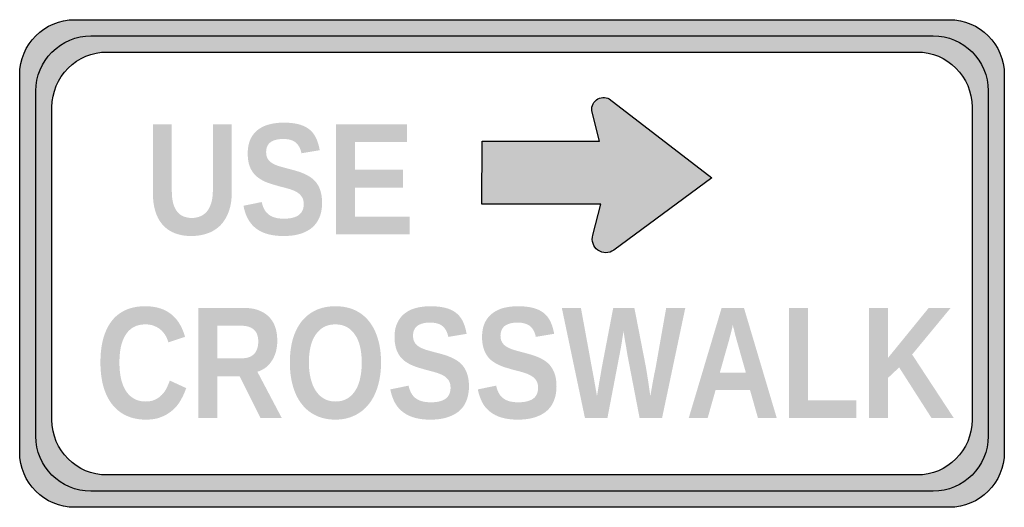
# Model space of a CAD drawing. Header units: inches. Extents: x -0.5 to 0.5, y -0.25 to 0.25.
import ezdxf

# ---------------------------------------------------------------- set-up
doc = ezdxf.new("R2010")
doc.units = ezdxf.units.IN
doc.header["$MEASUREMENT"] = 0

msp = doc.modelspace()

# ---------------------------------------------------------------- hatches: boundary and pattern name
h = msp.add_hatch(color=7)
edge = h.paths.add_edge_path()
edge.add_spline(control_points=[(-0.5, 0.1916), (-0.5, 0.2225), (-0.475, 0.2475), (-0.4441, 0.2475)], knot_values=[0, 0, 0, 0, 1, 1, 1, 1], degree=3, periodic=0)
edge.add_line((-0.4441, 0.2475), (0.4441, 0.2475))
edge.add_spline(control_points=[(0.4441, 0.2475), (0.475, 0.2475), (0.5, 0.2225), (0.5, 0.1916)], knot_values=[0, 0, 0, 0, 1, 1, 1, 1], degree=3, periodic=0)
edge.add_line((0.5, 0.1916), (0.5, -0.1916))
edge.add_spline(control_points=[(0.5, -0.1916), (0.5, -0.2225), (0.475, -0.2475), (0.4441, -0.2475)], knot_values=[0, 0, 0, 0, 1, 1, 1, 1], degree=3, periodic=0)
edge.add_line((0.4441, -0.2475), (-0.4441, -0.2475))
edge.add_spline(control_points=[(-0.4441, -0.2475), (-0.475, -0.2475), (-0.5, -0.2225), (-0.5, -0.1916)], knot_values=[0, 0, 0, 0, 1, 1, 1, 1], degree=3, periodic=0)
edge.add_line((-0.5, -0.1916), (-0.5, 0.1916))
edge = h.paths.add_edge_path(flags=0)
edge.add_spline(control_points=[(-0.4672, 0.1588), (-0.4672, 0.1737), (-0.4614, 0.1879), (-0.4509, 0.1984), (-0.4404, 0.2088), (-0.4262, 0.2147), (-0.4113, 0.2147)], knot_values=[0, 0, 0, 0, 1, 1, 1, 2, 2, 2, 2], degree=3, periodic=0)
edge.add_line((-0.4113, 0.2147), (0.4113, 0.2147))
edge.add_spline(control_points=[(0.4113, 0.2147), (0.4422, 0.2147), (0.4672, 0.1897), (0.4672, 0.1588)], knot_values=[0, 0, 0, 0, 1, 1, 1, 1], degree=3, periodic=0)
edge.add_line((0.4672, 0.1588), (0.4672, -0.1588))
edge.add_spline(control_points=[(0.4672, -0.1588), (0.4672, -0.1897), (0.4422, -0.2147), (0.4113, -0.2147)], knot_values=[0, 0, 0, 0, 1, 1, 1, 1], degree=3, periodic=0)
edge.add_line((0.4113, -0.2147), (-0.4113, -0.2147))
edge.add_spline(control_points=[(-0.4113, -0.2147), (-0.4422, -0.2147), (-0.4672, -0.1897), (-0.4672, -0.1588)], knot_values=[0, 0, 0, 0, 1, 1, 1, 1], degree=3, periodic=0)
edge.add_line((-0.4672, -0.1588), (-0.4672, 0.1588))
h = msp.add_hatch(color=7)
edge = h.paths.add_edge_path()
edge.add_spline(control_points=[(-0.4277, 0.2311), (-0.4425, 0.2311), (-0.4568, 0.2252), (-0.4672, 0.2147), (-0.4777, 0.2043), (-0.4836, 0.19), (-0.4836, 0.1752)], knot_values=[0, 0, 0, 0, 1, 1, 1, 2, 2, 2, 2], degree=3, periodic=0)
edge.add_line((-0.4836, 0.1752), (-0.4836, -0.1752))
edge.add_spline(control_points=[(-0.4836, -0.1752), (-0.4836, -0.2061), (-0.4586, -0.2311), (-0.4277, -0.2311)], knot_values=[0, 0, 0, 0, 1, 1, 1, 1], degree=3, periodic=0)
edge.add_line((-0.4277, -0.2311), (0.4277, -0.2311))
edge.add_spline(control_points=[(0.4277, -0.2311), (0.4586, -0.2311), (0.4836, -0.2061), (0.4836, -0.1752)], knot_values=[0, 0, 0, 0, 1, 1, 1, 1], degree=3, periodic=0)
edge.add_line((0.4836, -0.1752), (0.4836, 0.1752))
edge.add_spline(control_points=[(0.4836, 0.1752), (0.4836, 0.2061), (0.4586, 0.2311), (0.4277, 0.2311)], knot_values=[0, 0, 0, 0, 1, 1, 1, 1], degree=3, periodic=0)
edge.add_line((0.4277, 0.2311), (-0.4277, 0.2311))
edge = h.paths.add_edge_path(flags=0)
edge.add_spline(control_points=[(0.4113, 0.2147), (0.4422, 0.2147), (0.4672, 0.1897), (0.4672, 0.1588)], knot_values=[0, 0, 0, 0, 1, 1, 1, 1], degree=3, periodic=0)
edge.add_line((0.4672, 0.1588), (0.4672, -0.1588))
edge.add_spline(control_points=[(0.4672, -0.1588), (0.4672, -0.1897), (0.4422, -0.2147), (0.4113, -0.2147)], knot_values=[0, 0, 0, 0, 1, 1, 1, 1], degree=3, periodic=0)
edge.add_line((0.4113, -0.2147), (-0.4113, -0.2147))
edge.add_spline(control_points=[(-0.4113, -0.2147), (-0.4422, -0.2147), (-0.4672, -0.1897), (-0.4672, -0.1588)], knot_values=[0, 0, 0, 0, 1, 1, 1, 1], degree=3, periodic=0)
edge.add_line((-0.4672, -0.1588), (-0.4672, 0.1588))
edge.add_spline(control_points=[(-0.4672, 0.1588), (-0.4672, 0.1737), (-0.4614, 0.1879), (-0.4509, 0.1984), (-0.4404, 0.2088), (-0.4262, 0.2147), (-0.4113, 0.2147)], knot_values=[0, 0, 0, 0, 1, 1, 1, 2, 2, 2, 2], degree=3, periodic=0)
edge.add_line((-0.4113, 0.2147), (0.4113, 0.2147))
h = msp.add_hatch(color=7)
edge = h.paths.add_edge_path()
edge.add_spline(control_points=[(0.0988, 0.167), (0.0946, 0.1694), (0.0895, 0.169), (0.0857, 0.1661), (0.0819, 0.1632), (0.0801, 0.1583), (0.0813, 0.1536)], knot_values=[0, 0, 0, 0, 1, 1, 1, 2, 2, 2, 2], degree=3, periodic=0)
edge.add_line((0.0813, 0.1536), (0.0887, 0.1242))
edge.add_line((0.0887, 0.1242), (-0.0303, 0.1242))
edge.add_line((-0.0303, 0.1242), (-0.0307, 0.0601))
edge.add_line((-0.0307, 0.0601), (0.0901, 0.0601))
edge.add_line((0.0901, 0.0601), (0.0822, 0.0288))
edge.add_spline(control_points=[(0.0822, 0.0288), (0.0804, 0.0231), (0.0825, 0.0169), (0.0873, 0.0135), (0.0921, 0.01), (0.0986, 0.0101), (0.1034, 0.0136)], knot_values=[0, 0, 0, 0, 1, 1, 1, 2, 2, 2, 2], degree=3, periodic=0)
edge.add_line((0.1034, 0.0136), (0.203, 0.0868))
edge.add_line((0.203, 0.0868), (0.0988, 0.167))
h = msp.add_hatch(color=7)
edge = h.paths.add_edge_path()
edge.add_spline(control_points=[(-0.3257, 0.0279), (-0.3315, 0.0279), (-0.3367, 0.0287), (-0.3415, 0.0304), (-0.3462, 0.0321), (-0.3503, 0.0347), (-0.3538, 0.0382), (-0.3572, 0.0417), (-0.3599, 0.0462), (-0.3618, 0.0517), (-0.3637, 0.0572), (-0.3647, 0.0638), (-0.3647, 0.0714)], knot_values=[0, 0, 0, 0, 1, 1, 1, 2, 2, 2, 3, 3, 3, 4, 4, 4, 4], degree=3, periodic=0)
edge.add_line((-0.3647, 0.0714), (-0.3647, 0.1413))
edge.add_line((-0.3647, 0.1413), (-0.3455, 0.1413))
edge.add_line((-0.3455, 0.1413), (-0.3455, 0.0732))
edge.add_spline(control_points=[(-0.3455, 0.0732), (-0.3455, 0.0685), (-0.345, 0.0645), (-0.3441, 0.061), (-0.3431, 0.0576), (-0.3418, 0.0548), (-0.34, 0.0526), (-0.3382, 0.0504), (-0.3361, 0.0488), (-0.3336, 0.0478), (-0.331, 0.0468), (-0.3283, 0.0462), (-0.3252, 0.0462), (-0.3221, 0.0462), (-0.3192, 0.0468), (-0.3166, 0.0479), (-0.314, 0.049), (-0.3117, 0.0506), (-0.3098, 0.0529), (-0.3079, 0.0552), (-0.3065, 0.0581), (-0.3054, 0.0616), (-0.3044, 0.0651), (-0.3038, 0.0692), (-0.3038, 0.074)], knot_values=[0, 0, 0, 0, 1, 1, 1, 2, 2, 2, 3, 3, 3, 4, 4, 4, 5, 5, 5, 6, 6, 6, 7, 7, 7, 8, 8, 8, 8], degree=3, periodic=0)
edge.add_line((-0.3038, 0.074), (-0.3038, 0.1413))
edge.add_line((-0.3038, 0.1413), (-0.2846, 0.1413))
edge.add_line((-0.2846, 0.1413), (-0.2846, 0.0726))
edge.add_spline(control_points=[(-0.2846, 0.0726), (-0.2846, 0.0649), (-0.2856, 0.0583), (-0.2877, 0.0527), (-0.2897, 0.0471), (-0.2926, 0.0424), (-0.2962, 0.0387), (-0.2999, 0.0351), (-0.3042, 0.0323), (-0.3092, 0.0306), (-0.3143, 0.0288), (-0.3198, 0.0279), (-0.3257, 0.0279)], knot_values=[0, 0, 0, 0, 1, 1, 1, 2, 2, 2, 3, 3, 3, 4, 4, 4, 4], degree=3, periodic=0)
h = msp.add_hatch(color=7)
edge = h.paths.add_edge_path()
edge.add_spline(control_points=[(-0.1929, 0.0617), (-0.1929, 0.0566), (-0.1936, 0.052), (-0.1951, 0.0479), (-0.1967, 0.0437), (-0.199, 0.0402), (-0.2022, 0.0372), (-0.2054, 0.0342), (-0.2095, 0.032), (-0.2144, 0.0303), (-0.2194, 0.0287), (-0.2253, 0.0279), (-0.2322, 0.0279), (-0.2383, 0.0279), (-0.2436, 0.0286), (-0.2482, 0.0299), (-0.2529, 0.0312), (-0.2569, 0.0332), (-0.2602, 0.0358), (-0.2635, 0.0384), (-0.2662, 0.0416), (-0.2682, 0.0454), (-0.2703, 0.0493), (-0.2718, 0.0537), (-0.2727, 0.0586)], knot_values=[0, 0, 0, 0, 1, 1, 1, 2, 2, 2, 3, 3, 3, 4, 4, 4, 5, 5, 5, 6, 6, 6, 7, 7, 7, 8, 8, 8, 8], degree=3, periodic=0)
edge.add_line((-0.2727, 0.0586), (-0.2542, 0.0624))
edge.add_spline(control_points=[(-0.2542, 0.0624), (-0.2536, 0.0599), (-0.2529, 0.0576), (-0.2519, 0.0555), (-0.2508, 0.0535), (-0.2495, 0.0517), (-0.2477, 0.0502), (-0.246, 0.0487), (-0.2438, 0.0475), (-0.2412, 0.0467), (-0.2386, 0.0459), (-0.2354, 0.0455), (-0.2316, 0.0455), (-0.2251, 0.0455), (-0.2201, 0.0467), (-0.2167, 0.0491), (-0.2133, 0.0515), (-0.2115, 0.0552), (-0.2115, 0.0604), (-0.2115, 0.0634), (-0.2122, 0.066), (-0.2136, 0.0679), (-0.215, 0.0699), (-0.2168, 0.0715), (-0.2191, 0.0728), (-0.2214, 0.074), (-0.2241, 0.0751), (-0.2271, 0.0759), (-0.23, 0.0768), (-0.2332, 0.0776), (-0.2365, 0.0784)], knot_values=[0, 0, 0, 0, 1, 1, 1, 2, 2, 2, 3, 3, 3, 4, 4, 4, 5, 5, 5, 6, 6, 6, 7, 7, 7, 8, 8, 8, 9, 9, 9, 10, 10, 10, 10], degree=3, periodic=0)
edge.add_spline(control_points=[(-0.2365, 0.0784), (-0.2365, 0.0784), (-0.2391, 0.0792), (-0.2443, 0.0807), (-0.2469, 0.0815), (-0.2494, 0.0824), (-0.2517, 0.0835), (-0.2541, 0.0847), (-0.2563, 0.086), (-0.2583, 0.0875), (-0.2604, 0.0891), (-0.2621, 0.0909), (-0.2636, 0.0932), (-0.2651, 0.0954), (-0.2663, 0.0981), (-0.2672, 0.1011), (-0.268, 0.1041), (-0.2684, 0.1076), (-0.2684, 0.1117), (-0.2684, 0.1173), (-0.2675, 0.122), (-0.2657, 0.126), (-0.2639, 0.13), (-0.2613, 0.1332), (-0.2581, 0.1357), (-0.2548, 0.1382), (-0.251, 0.1401), (-0.2465, 0.1412), (-0.2421, 0.1424), (-0.2372, 0.143), (-0.2319, 0.143), (-0.226, 0.143), (-0.2208, 0.1424), (-0.2165, 0.1413), (-0.2123, 0.1401), (-0.2087, 0.1384), (-0.2058, 0.1361), (-0.2029, 0.1338), (-0.2006, 0.1308), (-0.199, 0.1273), (-0.1973, 0.1238), (-0.1961, 0.1197), (-0.1953, 0.115)], knot_values=[0, 0, 0, 0, 1, 1, 1, 2, 2, 2, 3, 3, 3, 4, 4, 4, 5, 5, 5, 6, 6, 6, 7, 7, 7, 8, 8, 8, 9, 9, 9, 10, 10, 10, 11, 11, 11, 12, 12, 12, 13, 13, 13, 14, 14, 14, 14], degree=3, periodic=0)
edge.add_line((-0.1953, 0.115), (-0.2138, 0.1119))
edge.add_spline(control_points=[(-0.2138, 0.1119), (-0.2148, 0.1167), (-0.2167, 0.1203), (-0.2197, 0.1228), (-0.2226, 0.1252), (-0.2268, 0.1264), (-0.2323, 0.1264), (-0.2356, 0.1264), (-0.2385, 0.126), (-0.2407, 0.1253), (-0.243, 0.1246), (-0.2447, 0.1237), (-0.2461, 0.1224), (-0.2474, 0.1212), (-0.2483, 0.1198), (-0.2489, 0.1182), (-0.2494, 0.1166), (-0.2497, 0.1149), (-0.2497, 0.1131), (-0.2497, 0.1103), (-0.2492, 0.1081), (-0.2481, 0.1063), (-0.247, 0.1045), (-0.2455, 0.103), (-0.2435, 0.1018), (-0.2416, 0.1007), (-0.2392, 0.0996), (-0.2365, 0.0988), (-0.2338, 0.098), (-0.2308, 0.0972), (-0.2276, 0.0963), (-0.2247, 0.0956), (-0.2219, 0.0948), (-0.2191, 0.094), (-0.2163, 0.0932), (-0.2136, 0.0922), (-0.211, 0.0911), (-0.2085, 0.09), (-0.2061, 0.0886), (-0.2038, 0.087), (-0.2016, 0.0855), (-0.1997, 0.0835), (-0.1981, 0.0812), (-0.1965, 0.0789), (-0.1952, 0.0762), (-0.1943, 0.073), (-0.1934, 0.0698), (-0.1929, 0.0661), (-0.1929, 0.0617)], knot_values=[0, 0, 0, 0, 1, 1, 1, 2, 2, 2, 3, 3, 3, 4, 4, 4, 5, 5, 5, 6, 6, 6, 7, 7, 7, 8, 8, 8, 9, 9, 9, 10, 10, 10, 11, 11, 11, 12, 12, 12, 13, 13, 13, 14, 14, 14, 15, 15, 15, 16, 16, 16, 16], degree=3, periodic=0)
for points in [[(-0.1788, 0.0295), (-0.1788, 0.1413), (-0.1066, 0.1413), (-0.1066, 0.1232), (-0.1596, 0.1232), (-0.1596, 0.0951), (-0.1106, 0.0951), (-0.1106, 0.077), (-0.1596, 0.077), (-0.1596, 0.0476), (-0.104, 0.0476), (-0.104, 0.0295), (-0.1788, 0.0295)], [(0.2813, -0.1569), (0.2813, -0.0451), (0.3005, -0.0451), (0.3005, -0.1388), (0.3497, -0.1388), (0.3497, -0.1569), (0.2813, -0.1569)], [(0.4261, -0.1569), (0.3932, -0.1055), (0.3819, -0.1161), (0.3819, -0.1569), (0.3627, -0.1569), (0.3627, -0.0451), (0.3819, -0.0451), (0.3819, -0.0958), (0.4232, -0.0451), (0.4455, -0.0451), (0.4064, -0.0924), (0.4487, -0.1569), (0.4261, -0.1569)]]:
    msp.add_hatch(color=7).paths.add_polyline_path(points)
h = msp.add_hatch(color=7)
edge = h.paths.add_edge_path()
edge.add_spline(control_points=[(-0.3718, -0.1401), (-0.3682, -0.1401), (-0.3651, -0.1394), (-0.3624, -0.1382), (-0.3598, -0.1369), (-0.3575, -0.1353), (-0.3556, -0.1333), (-0.3536, -0.1313), (-0.352, -0.129), (-0.3508, -0.1265), (-0.3495, -0.1239), (-0.3484, -0.1214), (-0.3476, -0.1188)], knot_values=[0, 0, 0, 0, 1, 1, 1, 2, 2, 2, 3, 3, 3, 4, 4, 4, 4], degree=3, periodic=0)
edge.add_line((-0.3476, -0.1188), (-0.3309, -0.1265))
edge.add_spline(control_points=[(-0.3309, -0.1265), (-0.3323, -0.1305), (-0.334, -0.1344), (-0.3362, -0.1383), (-0.3383, -0.1422), (-0.341, -0.1456), (-0.3443, -0.1485), (-0.3476, -0.1515), (-0.3514, -0.1539), (-0.3559, -0.1557), (-0.3604, -0.1576), (-0.3657, -0.1585), (-0.3718, -0.1585), (-0.3797, -0.1585), (-0.3866, -0.157), (-0.3924, -0.1541), (-0.3982, -0.1513), (-0.403, -0.1472), (-0.4068, -0.1421), (-0.4106, -0.1369), (-0.4134, -0.1308), (-0.4153, -0.1237), (-0.4171, -0.1166), (-0.418, -0.1089), (-0.418, -0.1005), (-0.418, -0.0917), (-0.4171, -0.0838), (-0.4153, -0.0768), (-0.4134, -0.0698), (-0.4106, -0.0638), (-0.4069, -0.0588), (-0.4032, -0.0539), (-0.3985, -0.0501), (-0.3928, -0.0474), (-0.387, -0.0447), (-0.3803, -0.0434), (-0.3726, -0.0434), (-0.3666, -0.0434), (-0.3614, -0.0442), (-0.3569, -0.0457), (-0.3524, -0.0472), (-0.3485, -0.0494), (-0.3453, -0.0522), (-0.342, -0.0549), (-0.3393, -0.0582), (-0.3372, -0.062), (-0.335, -0.0658), (-0.3333, -0.07), (-0.3321, -0.0745)], knot_values=[0, 0, 0, 0, 1, 1, 1, 2, 2, 2, 3, 3, 3, 4, 4, 4, 5, 5, 5, 6, 6, 6, 7, 7, 7, 8, 8, 8, 9, 9, 9, 10, 10, 10, 11, 11, 11, 12, 12, 12, 13, 13, 13, 14, 14, 14, 15, 15, 15, 16, 16, 16, 16], degree=3, periodic=0)
edge.add_line((-0.3321, -0.0745), (-0.349, -0.0801))
edge.add_spline(control_points=[(-0.349, -0.0801), (-0.3496, -0.0778), (-0.3505, -0.0755), (-0.3518, -0.0733), (-0.3531, -0.0711), (-0.3547, -0.0691), (-0.3566, -0.0674), (-0.3585, -0.0657), (-0.3608, -0.0644), (-0.3634, -0.0634), (-0.366, -0.0623), (-0.3689, -0.0618), (-0.3722, -0.0618), (-0.3769, -0.0618), (-0.3808, -0.0627), (-0.3842, -0.0645), (-0.3875, -0.0664), (-0.3903, -0.069), (-0.3924, -0.0724), (-0.3945, -0.0757), (-0.3961, -0.0798), (-0.3972, -0.0845), (-0.3982, -0.0893), (-0.3987, -0.0946), (-0.3987, -0.1005), (-0.3987, -0.1063), (-0.3982, -0.1116), (-0.3972, -0.1164), (-0.3961, -0.1213), (-0.3945, -0.1255), (-0.3924, -0.1289), (-0.3902, -0.1324), (-0.3874, -0.1352), (-0.384, -0.1371), (-0.3806, -0.1391), (-0.3766, -0.1401), (-0.3718, -0.1401)], knot_values=[0, 0, 0, 0, 1, 1, 1, 2, 2, 2, 3, 3, 3, 4, 4, 4, 5, 5, 5, 6, 6, 6, 7, 7, 7, 8, 8, 8, 9, 9, 9, 10, 10, 10, 11, 11, 11, 12, 12, 12, 12], degree=3, periodic=0)
h = msp.add_hatch(color=7)
edge = h.paths.add_edge_path()
edge.add_line((-0.2554, -0.1569), (-0.2766, -0.1144))
edge.add_line((-0.2766, -0.1144), (-0.2992, -0.1144))
edge.add_line((-0.2992, -0.1144), (-0.2992, -0.1569))
edge.add_line((-0.2992, -0.1569), (-0.3184, -0.1569))
edge.add_line((-0.3184, -0.1569), (-0.3184, -0.0451))
edge.add_line((-0.3184, -0.0451), (-0.2726, -0.0451))
edge.add_spline(control_points=[(-0.2726, -0.0451), (-0.2669, -0.0451), (-0.2619, -0.0458), (-0.2576, -0.0474), (-0.2533, -0.049), (-0.2497, -0.0512), (-0.2469, -0.0541), (-0.244, -0.057), (-0.2419, -0.0604), (-0.2405, -0.0645), (-0.2391, -0.0686), (-0.2384, -0.0733), (-0.2384, -0.0784), (-0.2384, -0.0826), (-0.2389, -0.0864), (-0.2399, -0.0899), (-0.2409, -0.0933), (-0.2423, -0.0964), (-0.2441, -0.0991), (-0.2459, -0.1018), (-0.248, -0.1041), (-0.2505, -0.1059), (-0.253, -0.1077), (-0.2557, -0.1091), (-0.2586, -0.1099)], knot_values=[0, 0, 0, 0, 1, 1, 1, 2, 2, 2, 3, 3, 3, 4, 4, 4, 5, 5, 5, 6, 6, 6, 7, 7, 7, 8, 8, 8, 8], degree=3, periodic=0)
edge.add_line((-0.2586, -0.1099), (-0.2338, -0.1569))
edge.add_line((-0.2338, -0.1569), (-0.2554, -0.1569))
edge = h.paths.add_edge_path(flags=0)
edge.add_spline(control_points=[(-0.2577, -0.0793), (-0.2577, -0.0739), (-0.2591, -0.0698), (-0.2621, -0.0672), (-0.265, -0.0646), (-0.2692, -0.0632), (-0.2746, -0.0632)], knot_values=[0, 0, 0, 0, 1, 1, 1, 2, 2, 2, 2], degree=3, periodic=0)
edge.add_line((-0.2746, -0.0632), (-0.2992, -0.0632))
edge.add_line((-0.2992, -0.0632), (-0.2992, -0.0962))
edge.add_line((-0.2992, -0.0962), (-0.2741, -0.0962))
edge.add_spline(control_points=[(-0.2741, -0.0962), (-0.2712, -0.0962), (-0.2688, -0.0958), (-0.2667, -0.095), (-0.2647, -0.0942), (-0.263, -0.093), (-0.2616, -0.0915), (-0.2603, -0.09), (-0.2593, -0.0882), (-0.2587, -0.0862), (-0.258, -0.0841), (-0.2577, -0.0818), (-0.2577, -0.0793)], knot_values=[0, 0, 0, 0, 1, 1, 1, 2, 2, 2, 3, 3, 3, 4, 4, 4, 4], degree=3, periodic=0)
h = msp.add_hatch(color=7)
edge = h.paths.add_edge_path()
edge.add_spline(control_points=[(-0.133, -0.1005), (-0.133, -0.1092), (-0.1341, -0.1171), (-0.1362, -0.1243), (-0.1383, -0.1314), (-0.1413, -0.1375), (-0.1453, -0.1426), (-0.1493, -0.1477), (-0.1542, -0.1516), (-0.1599, -0.1543), (-0.1657, -0.1571), (-0.1722, -0.1585), (-0.1794, -0.1585), (-0.1871, -0.1585), (-0.1938, -0.157), (-0.1996, -0.1541), (-0.2054, -0.1513), (-0.2102, -0.1472), (-0.214, -0.1421), (-0.2179, -0.1369), (-0.2208, -0.1308), (-0.2227, -0.1237), (-0.2247, -0.1166), (-0.2256, -0.1089), (-0.2256, -0.1005), (-0.2256, -0.0917), (-0.2246, -0.0838), (-0.2226, -0.0768), (-0.2206, -0.0698), (-0.2176, -0.0638), (-0.2137, -0.0588), (-0.2097, -0.0539), (-0.2049, -0.0501), (-0.1992, -0.0474), (-0.1934, -0.0447), (-0.1868, -0.0434), (-0.1793, -0.0434), (-0.1719, -0.0434), (-0.1653, -0.0447), (-0.1595, -0.0474), (-0.1537, -0.0501), (-0.1489, -0.054), (-0.145, -0.0589), (-0.1411, -0.0639), (-0.1381, -0.0699), (-0.1361, -0.0769), (-0.134, -0.0839), (-0.133, -0.0918), (-0.133, -0.1005)], knot_values=[0, 0, 0, 0, 1, 1, 1, 2, 2, 2, 3, 3, 3, 4, 4, 4, 5, 5, 5, 6, 6, 6, 7, 7, 7, 8, 8, 8, 9, 9, 9, 10, 10, 10, 11, 11, 11, 12, 12, 12, 13, 13, 13, 14, 14, 14, 15, 15, 15, 16, 16, 16, 16], degree=3, periodic=0)
edge = h.paths.add_edge_path(flags=0)
edge.add_spline(control_points=[(-0.1526, -0.1005), (-0.1526, -0.0946), (-0.1532, -0.0893), (-0.1543, -0.0845), (-0.1554, -0.0798), (-0.1571, -0.0757), (-0.1594, -0.0724), (-0.1616, -0.069), (-0.1644, -0.0664), (-0.1678, -0.0645), (-0.1711, -0.0627), (-0.175, -0.0618), (-0.1793, -0.0618), (-0.1838, -0.0618), (-0.1878, -0.0627), (-0.1911, -0.0645), (-0.1944, -0.0664), (-0.1972, -0.069), (-0.1995, -0.0724), (-0.2018, -0.0757), (-0.2035, -0.0798), (-0.2046, -0.0845), (-0.2057, -0.0893), (-0.2063, -0.0946), (-0.2063, -0.1005), (-0.2063, -0.1063), (-0.2057, -0.1116), (-0.2045, -0.1164), (-0.2034, -0.1213), (-0.2017, -0.1255), (-0.1995, -0.1289), (-0.1972, -0.1324), (-0.1944, -0.1352), (-0.1911, -0.1371), (-0.1877, -0.1391), (-0.1838, -0.1401), (-0.1794, -0.1401), (-0.1747, -0.1401), (-0.1707, -0.1391), (-0.1673, -0.1371), (-0.164, -0.1351), (-0.1612, -0.1323), (-0.159, -0.1288), (-0.1568, -0.1253), (-0.1552, -0.1211), (-0.1542, -0.1163), (-0.1531, -0.1114), (-0.1526, -0.1062), (-0.1526, -0.1005)], knot_values=[0, 0, 0, 0, 1, 1, 1, 2, 2, 2, 3, 3, 3, 4, 4, 4, 5, 5, 5, 6, 6, 6, 7, 7, 7, 8, 8, 8, 9, 9, 9, 10, 10, 10, 11, 11, 11, 12, 12, 12, 13, 13, 13, 14, 14, 14, 15, 15, 15, 16, 16, 16, 16], degree=3, periodic=0)
h = msp.add_hatch(color=7)
edge = h.paths.add_edge_path()
edge.add_spline(control_points=[(-0.0437, -0.1247), (-0.0437, -0.1297), (-0.0445, -0.1344), (-0.046, -0.1385), (-0.0475, -0.1427), (-0.0498, -0.1462), (-0.053, -0.1492), (-0.0562, -0.1521), (-0.0603, -0.1544), (-0.0653, -0.156), (-0.0702, -0.1577), (-0.0761, -0.1585), (-0.083, -0.1585), (-0.0891, -0.1585), (-0.0944, -0.1578), (-0.0991, -0.1565), (-0.1037, -0.1552), (-0.1077, -0.1532), (-0.111, -0.1506), (-0.1144, -0.148), (-0.117, -0.1448), (-0.1191, -0.141), (-0.1211, -0.1371), (-0.1226, -0.1327), (-0.1236, -0.1278)], knot_values=[0, 0, 0, 0, 1, 1, 1, 2, 2, 2, 3, 3, 3, 4, 4, 4, 5, 5, 5, 6, 6, 6, 7, 7, 7, 8, 8, 8, 8], degree=3, periodic=0)
edge.add_line((-0.1236, -0.1278), (-0.105, -0.124))
edge.add_spline(control_points=[(-0.105, -0.124), (-0.1045, -0.1265), (-0.1037, -0.1288), (-0.1027, -0.1308), (-0.1017, -0.1329), (-0.1003, -0.1347), (-0.0986, -0.1362), (-0.0968, -0.1377), (-0.0946, -0.1389), (-0.092, -0.1397), (-0.0894, -0.1405), (-0.0862, -0.1409), (-0.0824, -0.1409), (-0.0759, -0.1409), (-0.071, -0.1397), (-0.0675, -0.1373), (-0.0641, -0.1349), (-0.0624, -0.1311), (-0.0624, -0.126), (-0.0624, -0.1229), (-0.0631, -0.1204), (-0.0644, -0.1185), (-0.0658, -0.1165), (-0.0676, -0.1149), (-0.07, -0.1136), (-0.0723, -0.1124), (-0.0749, -0.1113), (-0.0779, -0.1105), (-0.0809, -0.1096), (-0.084, -0.1088), (-0.0873, -0.108)], knot_values=[0, 0, 0, 0, 1, 1, 1, 2, 2, 2, 3, 3, 3, 4, 4, 4, 5, 5, 5, 6, 6, 6, 7, 7, 7, 8, 8, 8, 9, 9, 9, 10, 10, 10, 10], degree=3, periodic=0)
edge.add_spline(control_points=[(-0.0873, -0.108), (-0.0873, -0.108), (-0.0899, -0.1072), (-0.0951, -0.1057), (-0.0977, -0.1049), (-0.1002, -0.1039), (-0.1026, -0.1028), (-0.1049, -0.1017), (-0.1071, -0.1004), (-0.1092, -0.0989), (-0.1112, -0.0973), (-0.113, -0.0954), (-0.1145, -0.0932), (-0.116, -0.0909), (-0.1172, -0.0883), (-0.118, -0.0853), (-0.1188, -0.0823), (-0.1193, -0.0787), (-0.1193, -0.0747), (-0.1193, -0.0691), (-0.1184, -0.0643), (-0.1165, -0.0604), (-0.1147, -0.0564), (-0.1122, -0.0532), (-0.1089, -0.0507), (-0.1057, -0.0481), (-0.1018, -0.0463), (-0.0974, -0.0451), (-0.0929, -0.044), (-0.0881, -0.0434), (-0.0828, -0.0434), (-0.0768, -0.0434), (-0.0717, -0.044), (-0.0674, -0.0451), (-0.0631, -0.0462), (-0.0595, -0.048), (-0.0566, -0.0503), (-0.0537, -0.0526), (-0.0515, -0.0555), (-0.0498, -0.0591), (-0.0481, -0.0626), (-0.0469, -0.0667), (-0.0461, -0.0714)], knot_values=[0, 0, 0, 0, 1, 1, 1, 2, 2, 2, 3, 3, 3, 4, 4, 4, 5, 5, 5, 6, 6, 6, 7, 7, 7, 8, 8, 8, 9, 9, 9, 10, 10, 10, 11, 11, 11, 12, 12, 12, 13, 13, 13, 14, 14, 14, 14], degree=3, periodic=0)
edge.add_line((-0.0461, -0.0714), (-0.0647, -0.0745))
edge.add_spline(control_points=[(-0.0647, -0.0745), (-0.0656, -0.0697), (-0.0676, -0.0661), (-0.0705, -0.0636), (-0.0734, -0.0612), (-0.0776, -0.06), (-0.0831, -0.06), (-0.0865, -0.06), (-0.0893, -0.0603), (-0.0915, -0.0611), (-0.0938, -0.0618), (-0.0956, -0.0627), (-0.0969, -0.0639), (-0.0982, -0.0652), (-0.0992, -0.0666), (-0.0997, -0.0682), (-0.1003, -0.0698), (-0.1005, -0.0715), (-0.1005, -0.0733), (-0.1005, -0.0761), (-0.1, -0.0783), (-0.0989, -0.0801), (-0.0978, -0.0819), (-0.0963, -0.0834), (-0.0944, -0.0845), (-0.0924, -0.0857), (-0.0901, -0.0867), (-0.0874, -0.0876), (-0.0847, -0.0884), (-0.0817, -0.0892), (-0.0784, -0.0901), (-0.0755, -0.0908), (-0.0727, -0.0916), (-0.0699, -0.0924), (-0.0671, -0.0932), (-0.0644, -0.0942), (-0.0619, -0.0953), (-0.0593, -0.0964), (-0.0569, -0.0978), (-0.0547, -0.0993), (-0.0525, -0.1009), (-0.0505, -0.1029), (-0.0489, -0.1052), (-0.0473, -0.1075), (-0.046, -0.1102), (-0.0451, -0.1134), (-0.0442, -0.1166), (-0.0437, -0.1203), (-0.0437, -0.1247)], knot_values=[0, 0, 0, 0, 1, 1, 1, 2, 2, 2, 3, 3, 3, 4, 4, 4, 5, 5, 5, 6, 6, 6, 7, 7, 7, 8, 8, 8, 9, 9, 9, 10, 10, 10, 11, 11, 11, 12, 12, 12, 13, 13, 13, 14, 14, 14, 15, 15, 15, 16, 16, 16, 16], degree=3, periodic=0)
h = msp.add_hatch(color=7)
edge = h.paths.add_edge_path()
edge.add_spline(control_points=[(0.0452, -0.1247), (0.0452, -0.1297), (0.0444, -0.1344), (0.0429, -0.1385), (0.0414, -0.1427), (0.039, -0.1462), (0.0358, -0.1492), (0.0326, -0.1521), (0.0286, -0.1544), (0.0236, -0.156), (0.0187, -0.1577), (0.0128, -0.1585), (0.0059, -0.1585), (-0.0002, -0.1585), (-0.0056, -0.1578), (-0.0102, -0.1565), (-0.0148, -0.1552), (-0.0188, -0.1532), (-0.0221, -0.1506), (-0.0255, -0.148), (-0.0282, -0.1448), (-0.0302, -0.141), (-0.0322, -0.1371), (-0.0337, -0.1327), (-0.0347, -0.1278)], knot_values=[0, 0, 0, 0, 1, 1, 1, 2, 2, 2, 3, 3, 3, 4, 4, 4, 5, 5, 5, 6, 6, 6, 7, 7, 7, 8, 8, 8, 8], degree=3, periodic=0)
edge.add_line((-0.0347, -0.1278), (-0.0161, -0.124))
edge.add_spline(control_points=[(-0.0161, -0.124), (-0.0156, -0.1265), (-0.0148, -0.1288), (-0.0138, -0.1308), (-0.0128, -0.1329), (-0.0114, -0.1347), (-0.0097, -0.1362), (-0.0079, -0.1377), (-0.0057, -0.1389), (-0.0031, -0.1397), (-0.0005, -0.1405), (0.0027, -0.1409), (0.0064, -0.1409), (0.0129, -0.1409), (0.0179, -0.1397), (0.0214, -0.1373), (0.0248, -0.1349), (0.0265, -0.1311), (0.0265, -0.126), (0.0265, -0.1229), (0.0258, -0.1204), (0.0245, -0.1185), (0.0231, -0.1165), (0.0212, -0.1149), (0.0189, -0.1136), (0.0166, -0.1124), (0.014, -0.1113), (0.011, -0.1105), (0.008, -0.1096), (0.0049, -0.1088), (0.0016, -0.108)], knot_values=[0, 0, 0, 0, 1, 1, 1, 2, 2, 2, 3, 3, 3, 4, 4, 4, 5, 5, 5, 6, 6, 6, 7, 7, 7, 8, 8, 8, 9, 9, 9, 10, 10, 10, 10], degree=3, periodic=0)
edge.add_spline(control_points=[(0.0016, -0.108), (0.0016, -0.108), (-0.001, -0.1072), (-0.0063, -0.1057), (-0.0089, -0.1049), (-0.0113, -0.1039), (-0.0137, -0.1028), (-0.016, -0.1017), (-0.0182, -0.1004), (-0.0203, -0.0989), (-0.0223, -0.0973), (-0.0241, -0.0954), (-0.0256, -0.0932), (-0.0271, -0.0909), (-0.0283, -0.0883), (-0.0291, -0.0853), (-0.03, -0.0823), (-0.0304, -0.0787), (-0.0304, -0.0747), (-0.0304, -0.0691), (-0.0295, -0.0643), (-0.0277, -0.0604), (-0.0258, -0.0564), (-0.0233, -0.0532), (-0.02, -0.0507), (-0.0168, -0.0481), (-0.0129, -0.0463), (-0.0085, -0.0451), (-0.004, -0.044), (0.0008, -0.0434), (0.0061, -0.0434), (0.0121, -0.0434), (0.0172, -0.044), (0.0215, -0.0451), (0.0258, -0.0462), (0.0294, -0.048), (0.0323, -0.0503), (0.0352, -0.0526), (0.0374, -0.0555), (0.0391, -0.0591), (0.0408, -0.0626), (0.042, -0.0667), (0.0428, -0.0714)], knot_values=[0, 0, 0, 0, 1, 1, 1, 2, 2, 2, 3, 3, 3, 4, 4, 4, 5, 5, 5, 6, 6, 6, 7, 7, 7, 8, 8, 8, 9, 9, 9, 10, 10, 10, 11, 11, 11, 12, 12, 12, 13, 13, 13, 14, 14, 14, 14], degree=3, periodic=0)
edge.add_line((0.0428, -0.0714), (0.0242, -0.0745))
edge.add_spline(control_points=[(0.0242, -0.0745), (0.0233, -0.0697), (0.0213, -0.0661), (0.0184, -0.0636), (0.0154, -0.0612), (0.0112, -0.06), (0.0058, -0.06), (0.0024, -0.06), (-0.0004, -0.0603), (-0.0027, -0.0611), (-0.0049, -0.0618), (-0.0067, -0.0627), (-0.008, -0.0639), (-0.0093, -0.0652), (-0.0103, -0.0666), (-0.0108, -0.0682), (-0.0114, -0.0698), (-0.0117, -0.0715), (-0.0117, -0.0733), (-0.0117, -0.0761), (-0.0111, -0.0783), (-0.01, -0.0801), (-0.0089, -0.0819), (-0.0074, -0.0834), (-0.0055, -0.0845), (-0.0035, -0.0857), (-0.0012, -0.0867), (0.0015, -0.0876), (0.0042, -0.0884), (0.0072, -0.0892), (0.0105, -0.0901), (0.0133, -0.0908), (0.0162, -0.0916), (0.019, -0.0924), (0.0218, -0.0932), (0.0245, -0.0942), (0.027, -0.0953), (0.0296, -0.0964), (0.032, -0.0978), (0.0342, -0.0993), (0.0364, -0.1009), (0.0384, -0.1029), (0.04, -0.1052), (0.0416, -0.1075), (0.0428, -0.1102), (0.0438, -0.1134), (0.0447, -0.1166), (0.0452, -0.1203), (0.0452, -0.1247)], knot_values=[0, 0, 0, 0, 1, 1, 1, 2, 2, 2, 3, 3, 3, 4, 4, 4, 5, 5, 5, 6, 6, 6, 7, 7, 7, 8, 8, 8, 9, 9, 9, 10, 10, 10, 11, 11, 11, 12, 12, 12, 13, 13, 13, 14, 14, 14, 15, 15, 15, 16, 16, 16, 16], degree=3, periodic=0)
h = msp.add_hatch(color=7)
edge = h.paths.add_edge_path()
edge.add_line((0.1524, -0.1569), (0.1296, -0.1569))
edge.add_line((0.1296, -0.1569), (0.1171, -0.0922))
edge.add_spline(control_points=[(0.1171, -0.0922), (0.1168, -0.0902), (0.1164, -0.0879), (0.116, -0.0852)], knot_values=[0, 0, 0, 0, 1, 1, 1, 1], degree=3, periodic=0)
edge.add_line((0.116, -0.0852), (0.1146, -0.0774))
edge.add_spline(control_points=[(0.1146, -0.0774), (0.1141, -0.0745), (0.1137, -0.0714), (0.1133, -0.0683)], knot_values=[0, 0, 0, 0, 1, 1, 1, 1], degree=3, periodic=0)
edge.add_spline(control_points=[(0.1133, -0.0683), (0.1133, -0.0683), (0.1129, -0.0714), (0.1119, -0.0774)], knot_values=[0, 0, 0, 0, 1, 1, 1, 1], degree=3, periodic=0)
edge.add_spline(control_points=[(0.1119, -0.0774), (0.1119, -0.0774), (0.1117, -0.0787), (0.1113, -0.0813), (0.1111, -0.0827), (0.1108, -0.084), (0.1106, -0.0853)], knot_values=[0, 0, 0, 0, 1, 1, 1, 2, 2, 2, 2], degree=3, periodic=0)
edge.add_line((0.1106, -0.0853), (0.1099, -0.089))
edge.add_spline(control_points=[(0.1099, -0.089), (0.1097, -0.0902), (0.1095, -0.0912), (0.1093, -0.0922)], knot_values=[0, 0, 0, 0, 1, 1, 1, 1], degree=3, periodic=0)
edge.add_line((0.1093, -0.0922), (0.0969, -0.1569))
edge.add_line((0.0969, -0.1569), (0.0741, -0.1569))
edge.add_line((0.0741, -0.1569), (0.0506, -0.0451))
edge.add_line((0.0506, -0.0451), (0.07, -0.0451))
edge.add_line((0.07, -0.0451), (0.0814, -0.1073))
edge.add_line((0.0814, -0.1073), (0.0833, -0.1173))
edge.add_line((0.0833, -0.1173), (0.0848, -0.1261))
edge.add_spline(control_points=[(0.0848, -0.1261), (0.0854, -0.1291), (0.0858, -0.132), (0.0863, -0.1347)], knot_values=[0, 0, 0, 0, 1, 1, 1, 1], degree=3, periodic=0)
edge.add_line((0.0863, -0.1347), (0.0882, -0.1233))
edge.add_spline(control_points=[(0.0882, -0.1233), (0.0882, -0.1233), (0.0884, -0.1217), (0.089, -0.1184)], knot_values=[0, 0, 0, 0, 1, 1, 1, 1], degree=3, periodic=0)
edge.add_line((0.089, -0.1184), (0.0899, -0.1134))
edge.add_line((0.0899, -0.1134), (0.0907, -0.1086))
edge.add_line((0.0907, -0.1086), (0.0914, -0.1046))
edge.add_line((0.0914, -0.1046), (0.1028, -0.0451))
edge.add_line((0.1028, -0.0451), (0.1243, -0.0451))
edge.add_line((0.1243, -0.0451), (0.1359, -0.1046))
edge.add_spline(control_points=[(0.1359, -0.1046), (0.1361, -0.1059), (0.1364, -0.1073), (0.1366, -0.1088)], knot_values=[0, 0, 0, 0, 1, 1, 1, 1], degree=3, periodic=0)
edge.add_line((0.1366, -0.1088), (0.1374, -0.1137))
edge.add_spline(control_points=[(0.1374, -0.1137), (0.1376, -0.1153), (0.1379, -0.117), (0.1382, -0.1187), (0.1384, -0.1203), (0.1387, -0.122), (0.1389, -0.1235)], knot_values=[0, 0, 0, 0, 1, 1, 1, 2, 2, 2, 2], degree=3, periodic=0)
edge.add_line((0.1389, -0.1235), (0.1405, -0.1347))
edge.add_spline(control_points=[(0.1405, -0.1347), (0.1405, -0.1347), (0.141, -0.1317), (0.1421, -0.1255)], knot_values=[0, 0, 0, 0, 1, 1, 1, 1], degree=3, periodic=0)
edge.add_spline(control_points=[(0.1421, -0.1255), (0.1421, -0.1255), (0.1426, -0.1226), (0.1437, -0.1166), (0.1443, -0.1134), (0.1449, -0.1103), (0.1456, -0.1073)], knot_values=[0, 0, 0, 0, 1, 1, 1, 2, 2, 2, 2], degree=3, periodic=0)
edge.add_line((0.1456, -0.1073), (0.1566, -0.0451))
edge.add_line((0.1566, -0.0451), (0.176, -0.0451))
edge.add_line((0.176, -0.0451), (0.1524, -0.1569))
h = msp.add_hatch(color=7)
h.paths.add_polyline_path([(0.2498, -0.1569), (0.2417, -0.1283), (0.2068, -0.1283), (0.1987, -0.1569), (0.1795, -0.1569), (0.2129, -0.0451), (0.2356, -0.0451), (0.2689, -0.1569), (0.2498, -0.1569)])
edge = h.paths.add_edge_path(flags=0)
edge.add_spline(control_points=[(0.2284, -0.0786), (0.2284, -0.0786), (0.2279, -0.0767), (0.2268, -0.0729)], knot_values=[0, 0, 0, 0, 1, 1, 1, 1], degree=3, periodic=0)
edge.add_spline(control_points=[(0.2268, -0.0729), (0.2263, -0.0711), (0.2259, -0.0694), (0.2256, -0.0678)], knot_values=[0, 0, 0, 0, 1, 1, 1, 1], degree=3, periodic=0)
edge.add_line((0.2256, -0.0678), (0.2246, -0.0639))
edge.add_spline(control_points=[(0.2246, -0.0639), (0.2244, -0.0629), (0.2243, -0.0624), (0.2243, -0.0623)], knot_values=[0, 0, 0, 0, 1, 1, 1, 1], degree=3, periodic=0)
edge.add_spline(control_points=[(0.2243, -0.0623), (0.2242, -0.0624), (0.2241, -0.063), (0.2239, -0.064), (0.2237, -0.065), (0.2234, -0.0663), (0.223, -0.0678), (0.2226, -0.0694), (0.2222, -0.0711), (0.2217, -0.0729)], knot_values=[0, 0, 0, 0, 1, 1, 1, 2, 2, 2, 3, 3, 3, 3], degree=3, periodic=0)
edge.add_line((0.2217, -0.0729), (0.2202, -0.0786))
edge.add_line((0.2202, -0.0786), (0.2111, -0.1107))
edge.add_line((0.2111, -0.1107), (0.2375, -0.1107))
edge.add_line((0.2375, -0.1107), (0.2284, -0.0786))

# ---------------------------------------------------------------- linework, layer by layer
at = {"color": 7}
for points in [[(-0.4441, 0.2475), (0.4441, 0.2475)], [(-0.4277, 0.2311), (0.4277, 0.2311)], [(-0.4113, 0.2147), (0.4113, 0.2147)], [(-0.5, -0.1916), (-0.5, 0.1916)], [(0.5, 0.1916), (0.5, -0.1916)], [(-0.4836, -0.1752), (-0.4836, 0.1752)], [(0.4836, 0.1752), (0.4836, -0.1752)], [(0.0988, 0.167), (0.203, 0.0868), (0.1034, 0.0136)], [(-0.4672, -0.1588), (-0.4672, 0.1588)], [(-0.0303, 0.1242), (0.0887, 0.1242), (0.0813, 0.1536)], [(0.4672, 0.1588), (0.4672, -0.1588)], [(0.0822, 0.0288), (0.0901, 0.0601), (-0.0307, 0.0601), (-0.0303, 0.1242)], [(0.4113, -0.2147), (-0.4113, -0.2147)], [(0.4277, -0.2311), (-0.4277, -0.2311)], [(0.4441, -0.2475), (-0.4441, -0.2475)]]:
    msp.add_lwpolyline(points, dxfattribs=at)
for points in [[(-0.5, 0.1916), (-0.5, 0.2225), (-0.475, 0.2475), (-0.4441, 0.2475)], [(0.4441, 0.2475), (0.475, 0.2475), (0.5, 0.2225), (0.5, 0.1916)], [(0.4277, 0.2311), (0.4586, 0.2311), (0.4836, 0.2061), (0.4836, 0.1752)], [(0.4113, 0.2147), (0.4422, 0.2147), (0.4672, 0.1897), (0.4672, 0.1588)], [(-0.4113, -0.2147), (-0.4422, -0.2147), (-0.4672, -0.1897), (-0.4672, -0.1588)], [(0.4672, -0.1588), (0.4672, -0.1897), (0.4422, -0.2147), (0.4113, -0.2147)], [(-0.4277, -0.2311), (-0.4586, -0.2311), (-0.4836, -0.2061), (-0.4836, -0.1752)], [(0.4836, -0.1752), (0.4836, -0.2061), (0.4586, -0.2311), (0.4277, -0.2311)], [(-0.4441, -0.2475), (-0.475, -0.2475), (-0.5, -0.2225), (-0.5, -0.1916)], [(0.5, -0.1916), (0.5, -0.2225), (0.475, -0.2475), (0.4441, -0.2475)]]:
    msp.add_open_spline(points, degree=3, dxfattribs=at)
for points in [[(-0.4836, 0.1752), (-0.4836, 0.19), (-0.4777, 0.2043), (-0.4672, 0.2147), (-0.4568, 0.2252), (-0.4425, 0.2311), (-0.4277, 0.2311)], [(-0.4672, 0.1588), (-0.4672, 0.1737), (-0.4614, 0.1879), (-0.4509, 0.1984), (-0.4404, 0.2088), (-0.4262, 0.2147), (-0.4113, 0.2147)], [(0.0813, 0.1536), (0.0801, 0.1583), (0.0819, 0.1632), (0.0857, 0.1661), (0.0895, 0.169), (0.0946, 0.1694), (0.0988, 0.167)], [(0.1034, 0.0136), (0.0986, 0.0101), (0.0921, 0.01), (0.0873, 0.0135), (0.0825, 0.0169), (0.0804, 0.0231), (0.0822, 0.0288)]]:
    msp.add_open_spline(points, degree=3, knots=[0, 0, 0, 0, 1, 1, 1, 2, 2, 2, 2], dxfattribs=at)

doc.saveas('drawing.dxf')
